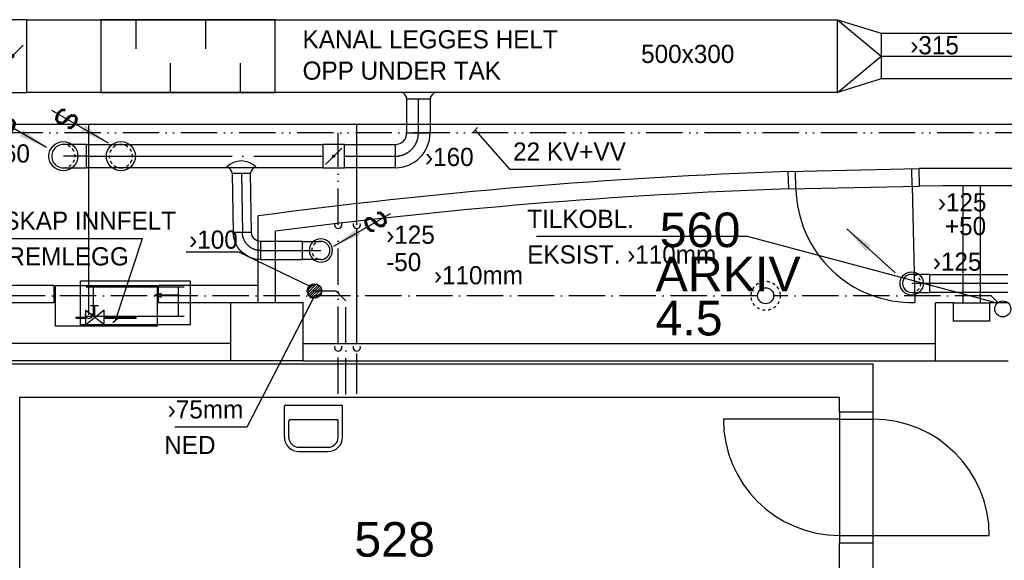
# Model space of a CAD drawing. Header units: millimetres. Extents: x 0 to 83248, y 0 to 52411.
# Tile 9 of 63: x 15240 to 22015, y 12218 to 15937. Entities that reach past the tile are written whole.
import ezdxf
from ezdxf.enums import TextEntityAlignment as Align

# ---------------------------------------------------------------- set-up
doc = ezdxf.new("R2010")
doc.units = ezdxf.units.MM
doc.header["$LTSCALE"] = 50
doc.header["$MEASUREMENT"] = 0
doc.header["$PDMODE"] = 1
for name, pattern in [('2V-CENT', [23, 20, -1.5, 0, -1.5]), ('V-GOMD', [0.8, 0.4, -0.4]), ('V-KV', [2, 1, 1]), ('V-SPV', [7, 5, -1, 0, -1]), ('V-VV', [8, 5, -1, 0, -1, 0, -1])]:
    doc.linetypes.add(name, pattern=pattern)
doc.layers.get('0').update_dxf_attribs({"linetype": 'CONTINUOUS'})
doc.layers.get('DEFPOINTS').update_dxf_attribs({"linetype": 'CONTINUOUS'})
for name, color, linetype in [('20605A200D001$0$832 Rominfo', 7, 'CONTINUOUS'), ('20605A200D001$0$A12-HEL3', 251, 'CONTINUOUS'), ('20605A200D001$0$A12-HEL4', 251, 'CONTINUOUS'), ('20605A200D001$0$A24-HEL1', 251, 'CONTINUOUS'), ('20605A200D001$0$A24-HEL2', 251, 'CONTINUOUS'), ('UTSP', 4, 'CONTINUOUS'), ('UTSP_T', 1, 'CONTINUOUS'), ('V050', 1, 'CONTINUOUS'), ('V060-', 3, 'CONTINUOUS'), ('V061-', 1, 'CONTINUOUS'), ('V070-', 3, 'CONTINUOUS'), ('V071-', 1, 'CONTINUOUS'), ('V080', 1, 'CONTINUOUS'), ('V080-', 3, 'CONTINUOUS'), ('V081', 1, 'CONTINUOUS'), ('V081-', 1, 'CONTINUOUS'), ('V090-', 2, 'CONTINUOUS'), ('V091-', 1, 'CONTINUOUS')]:
    doc.layers.add(name, color=color, linetype=linetype)
doc.styles.add('20605A200D001$0$Arial', font='arial.ttf', dxfattribs={"height": 238.125})
doc.styles.add('FISO', font='fiso')
doc.styles.add('ISO', font='ISO')
doc.styles.add('SIMPLEX', font='SIMPLEX')

# ---------------------------------------------------------------- blocks, each defined once
blk = doc.blocks.new('VUN')
at = {"color": 0}
blk.add_circle((0, 0), 0.5, dxfattribs=at)
blk = doc.blocks.new('CBOJ90_PB', base_point=(86107, 31352))
at = {"color": 0, "linetype": 'ByBlock'}
blk.add_arc((86106, 31353), 1, 270, 360, dxfattribs=at)
blk = doc.blocks.new('KBOJ90_PB', base_point=(86107, 31352))
at = {"color": 0, "linetype": 'ByBlock'}
for p, q in [((86106.5, 31353), (86107.5, 31353)), ((86106, 31352.5), (86106, 31351.5))]:
    blk.add_line(p, q, dxfattribs=at)
for radius in [1.5, 0.5]:
    blk.add_arc((86106, 31353), radius, 270, 360, dxfattribs=at)
blk = doc.blocks.new('3BOJ90_PB', base_point=(86107, 31352))
for p in [(86107, 31353), (86106, 31352)]:
    blk.add_point(p)
at = {"color": 1, "linetype": '2V-CENT'}
blk.add_blockref('CBOJ90_PB', (86107, 31352), dxfattribs=at)
at = {"color": 0, "linetype": 'ByBlock'}
blk.add_blockref('KBOJ90_PB', (86107, 31352), dxfattribs=at)
at = {"style": 'ISO', "flags": 3}
blk.add_attdef('0', (86107, 31352), '', height=1, dxfattribs=at)
blk = doc.blocks.new('CBOJ90_NB', base_point=(86107.402, 31352.24))
at = {"color": 0, "linetype": 'ByBlock'}
blk.add_line((86106.402, 31352.24), (86107.402, 31352.24), dxfattribs=at)
blk = doc.blocks.new('CIRC_P', base_point=(16254, 22587))
blk.add_circle((16254, 22587), 0.5)
blk = doc.blocks.new('KSP_P', base_point=(16239.5, 22597.5))
at = {"color": 0, "linetype": 'ByBlock'}
for p, q in [((16240, 22598), (16239, 22598)), ((16239, 22598), (16239, 22597)), ((16240, 22597), (16240, 22598)), ((16239, 22597), (16240, 22597))]:
    blk.add_line(p, q, dxfattribs=at)
blk = doc.blocks.new('2SP_P', base_point=(16239.5, 22597.5))
for p in [(16239, 22597.5), (16240, 22597.5)]:
    blk.add_point(p)
at = {"color": 0, "linetype": 'ByBlock'}
blk.add_blockref('KSP_P', (16239.5, 22597.5), dxfattribs=at)
at = {"style": 'SIMPLEX', "flags": 3}
blk.add_attdef('0', (16239.5, 22597.5), '', height=1, dxfattribs=at)
blk = doc.blocks.new('SPJALL', base_point=(16229, 22594))
at = {"color": 1}
blk.add_line((16228.625, 22593.625), (16229.375, 22594.375), dxfattribs=at)
at = {"color": 1, "const_width": 0.075}
blk.add_lwpolyline([(16229, 22594.0375, -1), (16229, 22593.9625, -1), (16229, 22594.0375, -1)], format="xyb", dxfattribs=at)
blk = doc.blocks.new('V420', base_point=(455, 404.5))
blk.add_line((455, 404.5), (464, 404.5))
blk.add_solid([(455, 404.5), (459, 405), (459, 404)])
blk = doc.blocks.new('V422', base_point=(16230, 22585))
blk.add_blockref('V420', (16230, 22585))
at = {"style": 'SIMPLEX'}
blk.add_text('s', height=4, rotation=90, dxfattribs=at).set_placement((16238, 22585), align=Align.CENTER)
blk = doc.blocks.new('V421', base_point=(455.5, 404.5))
at = {"rotation": 180}
blk.add_blockref('V420', (464.5, 404.5), dxfattribs=at)
blk = doc.blocks.new('A504')
at = {"color": 0}
for p, q in [((-378.8, -15.3), (375.3, -15.3)), ((-378.8, -317), (-378.8, -15.3)), ((-6.1, -73.1), (-6.1, -59.1)), ((-6.1, -59.1), (211.2, -59.1)), ((-1.8, -72.7), (-1.8, -64.7)), ((-1.8, -64.7), (211.2, -64.7)), ((339.2, -115.3), (208.5, -14.7)), ((211.2, -115), (338.4, -14.3)), ((211.2, -17.1), (211.2, -115)), ((275.8, -67.5), (275.8, -145.8)), ((338.4, -59.1), (406.9, -59.1)), ((338.4, -64.7), (408.9, -64.7)), ((339.2, -14.7), (339.2, -115.3)), ((375.3, -15.3), (375.3, -317)), ((-338.6, -72.7), (335, -72.7)), ((-298.4, -72.7), (-298.4, -273.9)), ((284.8, -72.7), (284.8, -273.9)), ((250.3, -145.8), (305.1, -145.8)), ((-303.7, -218.5), (-137.3, -218.5)), ((-137.3, -218.5), (-180.4, -204.6)), ((-180.4, -204.6), (-180.4, -229.7)), ((-180.4, -229.7), (-137.3, -218.5)), ((375.3, -317), (-378.8, -317)), ((-338.6, -273.9), (335, -273.9))]:
    blk.add_line(p, q, dxfattribs=at)
blk = doc.blocks.new('*X133')
at = {"color": 0}
for p, q in [((17218.8, 14072.2), (17267.4, 14120.8)), ((17220.9, 14056.6), (17283.1, 14118.8)), ((17226.4, 14044.4), (17295.3, 14113.3)), ((17226.6, 14097.7), (17242, 14113)), ((17234.3, 14034.7), (17305, 14105.3)), ((17244.5, 14027.2), (17312.5, 14095.2)), ((17257.2, 14022.2), (17317.5, 14082.4)), ((17273.8, 14021.1), (17318.6, 14065.9))]:
    blk.add_line(p, q, dxfattribs=at)
blk = doc.blocks.new('KRODIMF_500X315X300')
at = {"color": 0, "linetype": 'ByBlock'}
for p, q in [((-150, -250), (-150, 250)), ((-150, 250), (150, 157.5)), ((150, 157.5), (150, -157.5)), ((150, -157.5), (-150, -250))]:
    blk.add_line(p, q, dxfattribs=at)
at = {"color": 1, "linetype": 'Continuous'}
for p in [(-150, 250), (-150, -250)]:
    blk.add_line(p, (150, 0), dxfattribs=at)
blk = doc.blocks.new('2RODIMF_500X315X300')
for p in [(-150, 0), (150, 0)]:
    blk.add_point(p)
at = {"color": 0, "linetype": 'ByBlock'}
blk.add_blockref('KRODIMF_500X315X300', (0, 0), dxfattribs=at)
at = {"style": 'FISO', "flags": 3}
blk.add_attdef('0', (0, 0), '', height=1, dxfattribs=at)
blk = doc.blocks.new('LD_P_A')
for p, q in [((1, 1), (0, 1)), ((0, 1), (0, 0)), ((1, 0), (1, 1)), ((0, 0), (1, 0))]:
    blk.add_line(p, q)
at = {"color": 1}
for p, q in [((0.2, 1), (0.2, 0.6)), ((0.6, 1), (0.6, 0.6)), ((0.4, 0), (0.4, 0.4)), ((0.8, 0), (0.8, 0.4))]:
    blk.add_line(p, q, dxfattribs=at)
blk = doc.blocks.new('20605A200D001')
at = {"layer": '20605A200D001$0$A12-HEL3', "color": 7}
blk.add_lwpolyline([(37135.8, 11658.4), (37385.8, 11658.4)], dxfattribs=at)
at = {"layer": '20605A200D001$0$A12-HEL4', "color": 7}
for points in [[(32160.8, 11658.4), (32160.8, 11258.4)], [(32660.8, 11658.4), (32160.8, 11658.4)], [(32660.8, 11258.4), (32660.8, 11658.4)], [(37135.8, 11658.4), (37010.8, 11658.4)], [(37010.8, 11258.4), (37010.8, 11658.4)], [(37135.8, 11533.4), (37135.8, 11658.4)], [(37510.8, 11658.4), (37385.8, 11658.4)], [(37385.8, 11533.4), (37385.8, 11658.4)], [(37385.8, 11533.4), (37135.8, 11533.4)], [(32660.8, 11258.4), (32160.8, 11258.4)], [(37010.8, 11258.4), (37510.8, 11258.4)]]:
    blk.add_lwpolyline(points, dxfattribs=at)
at = {"layer": '20605A200D001$0$A24-HEL1', "color": 7}
for points in [[(35998.4, 12561.9), (36898.2, 12581.6)], [(36051, 12443), (36048.4, 12562.9)], [(36850.8, 12460.6), (36848.2, 12580.5)], [(36001.1, 12441.9), (36900.8, 12461.6)], [(36850.8, 12460.6), (36868.4, 11660.7)], [(32531.1, 10735.2), (32531.1, 10945.2)], [(32541, 10955.2), (32921, 10955.2)], [(32931, 10735.2), (32931, 10945.2)], [(36351.3, 10908.4), (36351.3, 10008.4)], [(36581.3, 10008.4), (36581.3, 10908.4)], [(32561, 10735.2), (32561, 10845.2)], [(32571, 10855.2), (32891, 10855.2)], [(32901, 10735.2), (32901, 10845.2)], [(36351.3, 10858.4), (35551.3, 10858.4)], [(36351.3, 10858.4), (36581.3, 10858.4)], [(32631, 10665.2), (32831, 10665.2)], [(32631, 10635.2), (32831, 10635.2)], [(36351.3, 10058.4), (36581.3, 10058.4)], [(36581.3, 10058.4), (37381.3, 10058.4)]]:
    blk.add_lwpolyline(points, dxfattribs=at)
blk.add_lwpolyline([(31655.9, 11498.4), (30955.9, 11498.4), (30955.9, 11778.4), (31655.9, 11778.4)], close=True, dxfattribs=at)
for centre, radius, start, end in [((36850.8, 12460.5), 800, 181.25747, 271.25892), ((32541, 10945.2), 9.97, 89.88764, 180.14515), ((32921, 10945.2), 10, 0.00414, 90), ((32571, 10845.2), 10, 90, 179.99586), ((32891, 10845.2), 10, 0.00415, 90), ((36351.3, 10858.4), 800, 179.99991, 269.99927), ((36581.3, 10058.4), 800, 359.99991, 89.99927), ((32631, 10735.2), 100, 179.99217, 270), ((32631, 10735.2), 70, 179.98571, 270), ((32831, 10735.2), 70, 270, 359.99297), ((32831, 10735.2), 100, 270, 359.99291)]:
    blk.add_arc(centre, radius, start, end, dxfattribs=at)
at = {"layer": '20605A200D001$0$A24-HEL2', "color": 7}
for points in [[(36001.1, 12441.9), (35996.9, 12561.8)], [(36900.8, 12461.6), (36899.7, 12581.6)], [(37200.8, 11658.4), (37200.8, 12463.4)], [(37320.8, 11658.4), (37320.8, 12463.4)], [(32350.8, 11658.4), (32350.8, 12256.1)], [(32470.8, 11658.4), (32470.8, 12151)], [(30945.9, 11778.4), (30261, 11778.4)], [(30945.9, 11778.4), (30945.9, 11658.4)], [(32350.8, 11778.4), (31665.9, 11778.4)], [(31665.9, 11658.4), (31665.9, 11778.4)], [(30945.9, 11658.4), (30261, 11658.4)], [(32350.8, 11658.4), (31665.9, 11658.4)], [(32160.8, 11378.4), (30461.3, 11378.4)], [(32660.8, 11378.4), (37010.8, 11378.4)], [(32160.8, 11258.4), (30461.3, 11258.4)], [(32660.8, 11258.4), (37010.8, 11258.4)], [(30481.3, 11238.4), (36581.3, 11238.4)], [(36581.3, 10908.4), (36581.3, 11238.4)], [(30711.3, 11008.4), (36351.3, 11008.4)], [(30711.3, 4514.4), (30711.3, 11008.4)], [(36351.3, 10908.4), (36351.3, 11008.4)], [(36351.3, 10908.4), (36581.3, 10908.4)], [(36351.3, 10008.4), (36581.3, 10008.4)], [(36351.3, 4514.4), (36351.3, 10008.4)], [(36581.3, 4284.4), (36581.3, 10008.4)]]:
    blk.add_lwpolyline(points, dxfattribs=at)
for centre, radius, start, end in [((37260.8, -24411), 36994.4, 91.95781, 97.62693), ((37260.8, -24411), 36994.5, 82.37307, 90.55939), ((37260.8, -24410.9), 36874.3, 91.95778, 97.4638), ((37260.8, -24411.2), 36874.7, 82.53621, 90.55937)]:
    blk.add_arc(centre, radius, start, end, dxfattribs=at)
at = {"layer": '20605A200D001$0$832 Rominfo', "color": 7, "style": '20605A200D001$0$Arial'}
for s, p in [('560', (35113.8, 12041.8)), ('ARKIV', (35085, 11738)), ('4.5', (35084, 11434.2)), ('528', (33012.2, 9912.1))]:
    blk.add_text(s, height=238.12, dxfattribs=at).set_placement(p)

msp = doc.modelspace()

# ---------------------------------------------------------------- linework, layer by layer
at = {"layer": 'DEFPOINTS', "color": 0, "linetype": 'ByBlock'}
msp.add_point((17268.82, 14070.84), dxfattribs=at)
msp.add_point((17268.82, 14070.84), dxfattribs=at)
at = {"layer": 'UTSP'}
msp.add_circle((17268.82, 14070.84), 50, dxfattribs=at)
at = {"layer": 'UTSP_T'}
for p, q in [((16747.54, 14337.77), (16385.13, 14337.77)), ((17235.07, 14104.91), (16747.54, 14337.77))]:
    msp.add_line(p, q, dxfattribs=at)
at = {"layer": 'V060-', "linetype": 'Continuous'}
for p, q in [((15289.77, 15937.05), (20868.41, 15937.05)), ((21168, 15844.5), (30478.36, 15845.02)), ((30478.36, 15530.02), (21168, 15529.5)), ((20868.41, 15437.05), (15289.77, 15437.05)), ((17904.84, 15158.07), (17904.84, 15393.49)), ((18064.84, 15393.49), (18064.84, 15158.07)), ((15701.65, 15078), (17325.81, 15078)), ((17475.81, 15078), (17824, 15078)), ((17325.81, 14918), (15701.65, 14918)), ((17824, 14918), (17475.81, 14918)), ((16703, 14880.26), (16710.24, 14474.13)), ((16835.24, 14474.13), (16828, 14880.26)), ((17187.33, 14412.03), (16897.8, 14412.03)), ((16897.8, 14287.03), (17187.33, 14287.03)), ((21503.02, 14184.97), (22039.95, 14184.97)), ((22039.95, 14059.97), (21503.02, 14059.97))]:
    msp.add_line(p, q, dxfattribs=at)
at = {"layer": 'V060-', "color": 1, "linetype": '2V-CENT'}
for p, q in [((21168, 15687), (30478.36, 15687.52)), ((17984.84, 15158.07), (17984.84, 15393.49)), ((15701.65, 14998), (17325.81, 14998)), ((17475.81, 14998), (17824, 14998)), ((16765.5, 14880.26), (16772.74, 14474.13)), ((16897.8, 14349.53), (17187.33, 14349.53)), ((22039.95, 14122.47), (21503.02, 14122.47))]:
    msp.add_line(p, q, dxfattribs=at)
at = {"layer": 'V060-'}
for p, q in [((17904.84, 15393.49), (18064.84, 15393.49)), ((16703, 14880.26), (16828, 14880.26))]:
    msp.add_line(p, q, dxfattribs=at)
at = {"layer": 'V060-', "linetype": 'ByBlock'}
for p, q in [((15701, 15078), (15541, 15078)), ((15701, 14918), (15701, 15078)), ((15541, 14918), (15701, 14918)), ((17187.33, 14287.03), (17187.33, 14412.03)), ((17187.33, 14412.03), (17312.33, 14412.03)), ((17312.33, 14287.03), (17187.33, 14287.03)), ((21502.67, 14185.18), (21377.67, 14185.18)), ((21502.67, 14060.18), (21502.67, 14185.18)), ((21377.67, 14060.18), (21502.67, 14060.18))]:
    msp.add_line(p, q, dxfattribs=at)
at = {"layer": 'V060-'}
for centre, radius, start, end in [((17851.91, 15385.48), 53.53, 8.601678, 73.88992), ((18117.76, 15385.48), 53.53, 106.11008, 171.398322), ((16765.5, 14822.06), 142.97, 45.296897, 134.703103), ((16650.08, 14872.26), 53.53, 8.601678, 73.88992), ((16880.93, 14872.26), 53.53, 106.11008, 171.398322)]:
    msp.add_arc(centre, radius, start, end, dxfattribs=at)
at = {"layer": 'V060-', "linetype": 'ByBlock'}
for centre, radius, start, end in [((15541, 14998), 80, 89.99993, 269.99993), ((17312.33, 14349.53), 62.5, 270.00007, 450.00007), ((21377.67, 14122.68), 62.5, 89.99993, 269.99993)]:
    msp.add_arc(centre, radius, start, end, dxfattribs=at)
at = {"layer": 'V060-', "linetype": 'V-GOMD'}
for centre, radius, start, end in [((15541, 14998), 80, 269.99993, 449.99993), ((15936.59, 14998), 80, 89.99993, 269.99993), ((15936.59, 14998), 80, 269.99993, 449.99993), ((17312.33, 14349.53), 62.5, 90.00007, 270.00007), ((21377.67, 14122.68), 62.5, 269.99993, 449.99993)]:
    msp.add_arc(centre, radius, start, end, dxfattribs=at)
at = {"layer": 'V080-', "linetype": 'V-KV'}
for p, q in [((40580.48, 15215.93), (14952.57, 15215.93)), ((15716.59, 13906.41), (15716.59, 15215.93)), ((17559.75, 14525.01), (17559.75, 15215.93)), ((17559.75, 13713.7), (17559.75, 14495.09)), ((17559.75, 13362.33), (17559.75, 13640.28))]:
    msp.add_line(p, q, dxfattribs=at)
at = {"layer": 'V080-', "linetype": 'V-VV'}
for p, q in [((40611.35, 15157.64), (14668.09, 15157.64)), ((17432.64, 14525.01), (17432.64, 15157.64)), ((17432.64, 13713.7), (17432.64, 14495.09)), ((17432.64, 13362.33), (17432.64, 13640.28))]:
    msp.add_line(p, q, dxfattribs=at)
at = {"layer": 'V080-', "color": 1}
for centre, radius, start, end in [((17432.4, 14525.73), 25, 161.157449, 378.842551), ((17559.5, 14525.73), 25, 161.157449, 378.842551), ((17260.25, 14068.7), 37.5, 76.506693, 283.493307), ((15716.35, 13907.14), 25, 161.157449, 378.842551), ((17432.4, 13681.89), 25, 161.157449, 378.842551), ((17559.5, 13681.89), 25, 161.157449, 378.842551)]:
    msp.add_arc(centre, radius, start, end, dxfattribs=at)
at = {"layer": 'V081'}
for p, q in [((14517.63, 14431.44), (16084.83, 14431.44)), ((15899.18, 13867.15), (16084.83, 14431.44)), ((15917.89, 13883.72), (15880.46, 13850.57))]:
    msp.add_line(p, q, dxfattribs=at)
at = {"layer": 'V081-'}
for p, q in [((18390.13, 15194.81), (18356.42, 15157.88)), ((18373.27, 15176.35), (18610.16, 14907.62)), ((18610.16, 14907.62), (19374.9, 14907.62))]:
    msp.add_line(p, q, dxfattribs=at)
at = {"layer": 'V090-', "linetype": 'V-SPV'}
for p, q in [((20317.92, 14037.68), (14416.38, 14037.68)), ((17416.93, 14069.96), (17260.25, 14068.7)), ((17484.97, 14001.93), (17416.93, 14069.96)), ((21925.22, 14037.68), (20429.35, 14037.68)), ((21971.18, 13991.72), (21925.22, 14037.68)), ((17484.97, 13359.34), (17484.97, 14001.93))]:
    msp.add_line(p, q, dxfattribs=at)
at = {"layer": 'V090-', "color": 1, "linetype": 'V-GOMD'}
msp.add_circle((20372.92, 14037.68), 100, dxfattribs=at)
at = {"layer": 'V091-'}
for p, q in [((20249, 14444.46), (18795.53, 14444.46)), ((21941.18, 13992.65), (20249, 14444.46)), ((17286.13, 14024.65), (17236.19, 14022.2)), ((17261.16, 14023.43), (16803.99, 13133.42)), ((16803.99, 13133.42), (16307.76, 13133.42))]:
    msp.add_line(p, q, dxfattribs=at)

# ---------------------------------------------------------------- block references
at = {"layer": 'UTSP'}
msp.add_blockref('*X133', (0, 0), dxfattribs=at)
at = {"layer": 'V050', "xscale": 1200, "yscale": 500, "zscale": 1200}
msp.add_blockref('LD_P_A', (15798.82, 15437.05), dxfattribs=at)
at = {"layer": 'V060-'}
msp.add_blockref('20605A200D001', (-15469.5, 2330.58), dxfattribs=at)
at = {"layer": 'V060-', "linetype": 'Continuous', "xscale": 200, "yscale": 500, "zscale": 200, "rotation": 180}
msp.add_blockref('2SP_P', (15189.77, 15687.05), dxfattribs=at)
at = {"layer": 'V060-', "linetype": 'Continuous'}
msp.add_blockref('2RODIMF_500X315X300', (21018, 15687), dxfattribs=at)
at = {"layer": 'V060-', "xscale": 200, "yscale": 200, "zscale": 200, "rotation": 180}
msp.add_blockref('SPJALL', (15189.77, 15687.05), dxfattribs=at)
at = {"layer": 'V060-', "linetype": 'Continuous'}
for name, p, xscale, yscale, zscale in [('3BOJ90_PB', (17984, 14998), 160, 160, 160), ('2SP_P', (17400.81, 14998), 150, 160.0000000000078, 150), ('3BOJ90_PB', (16772.74, 14349.13), -125, 125, 125)]:
    msp.add_blockref(name, p, dxfattribs=dict(at, xscale=xscale, yscale=yscale, zscale=zscale))
at = {"layer": 'V060-', "xscale": 150, "yscale": 150, "zscale": 150}
msp.add_blockref('SPJALL', (17400.81, 14998), dxfattribs=at)
at = {"layer": 'V060-', "color": 1, "linetype": '2V-CENT', "rotation": 180}
for p, xscale, yscale, zscale in [((15541, 14998), 160.0000000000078, 160.0000000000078, 160.0000000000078), ((17312.33, 14349.53), -125, 125, 125), ((21377.67, 14122.68), 125, 125, 125)]:
    msp.add_blockref('CBOJ90_NB', p, dxfattribs=dict(at, xscale=xscale, yscale=yscale, zscale=zscale))
at = {"layer": 'V070-'}
for name, p, xscale, yscale, zscale, rotation in [('V422', (15425.43, 15056.73), 50, 50, 50, 149.9999999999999), ('V422', (15850.75, 15087.98), 50, 50, 50, 149.9999999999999), ('V422', (17400.93, 14379.84), -50, 50, 50, 210.0000000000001), ('V421', (21264.53, 14195.11), 50, 50, 50, 137.7407277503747), ('CIRC_P', (17312.33, 14349.53), -160, 160, 160, 90), ('CIRC_P', (21377.67, 14122.68), 160, 160, 160, 270)]:
    msp.add_blockref(name, p, dxfattribs=dict(at, xscale=xscale, yscale=yscale, zscale=zscale, rotation=rotation))
at = {"layer": 'V070-', "xscale": 200, "yscale": 200, "zscale": 200}
for p in [(15541, 14998), (15936.59, 14998)]:
    msp.add_blockref('CIRC_P', p, dxfattribs=at)
at = {"layer": 'V080', "rotation": 180}
msp.add_blockref('A504', (16033.54, 13822.84), dxfattribs=at)
at = {"layer": 'V090-', "color": 1, "xscale": 110, "yscale": 110, "zscale": 110}
msp.add_blockref('VUN', (20372.92, 14037.68), dxfattribs=at)
at = {"layer": 'V090-', "color": 1, "xscale": 110, "yscale": 110, "zscale": 110, "rotation": 270}
msp.add_blockref('VUN', (22004.75, 13947.22), dxfattribs=at)

# ---------------------------------------------------------------- texts
at = {"layer": 'UTSP_T', "color": 1, "style": 'FISO'}
msp.add_text('›100', height=125, dxfattribs=at).set_placement((16406.4, 14361.48))
at = {"layer": 'V061-', "color": 1, "style": 'FISO'}
for s, p in [('KANAL LEGGES HELT', (17186.69, 15739.82)), ('›315', (21367.83, 15698.94)), ('500x300', (19516.11, 15639.22)), ('OPP UNDER TAK', (17186.69, 15524.24)), ('›160', (18029.3, 14930.47))]:
    msp.add_text(s, height=125, dxfattribs=at).set_placement(p)
at = {"layer": 'V071-', "color": 1, "style": 'FISO'}
for s, p in [('›160', (14976.21, 14954.45)), ('›125', (21557.66, 14618.47)), ('+50', (21606.26, 14455)), ('›125', (17761.88, 14395.13)), ('-50', (17761.88, 14207.63)), ('›125', (21523.25, 14210.15))]:
    msp.add_text(s, height=125, dxfattribs=at).set_placement(p)
at = {"layer": 'V081', "color": 1, "style": 'FISO'}
for s, p in [('BRANNSKAP INNFELT', (14542.63, 14491.44)), ('35mm FREMLEGG', (14542.63, 14246.44))]:
    msp.add_text(s, height=125, dxfattribs=at).set_placement(p)
at = {"layer": 'V081-', "color": 1, "style": 'FISO'}
msp.add_text('22 KV+VV', height=125, dxfattribs=at).set_placement((18635.16, 14967.62))
at = {"layer": 'V091-', "color": 1, "style": 'FISO'}
for s, p in [('TILKOBL.', (19466.47, 14504.46)), ('EKSIST. ›110mm', (20032.94, 14259.46)), ('›110mm', (18703.34, 14116.64)), ('›75mm', (16778.99, 13193.42)), ('NED', (16587.94, 12948.42))]:
    msp.add_text(s, height=125, dxfattribs=at).set_placement(p, align=Align.RIGHT)

doc.saveas('drawing.dxf')
